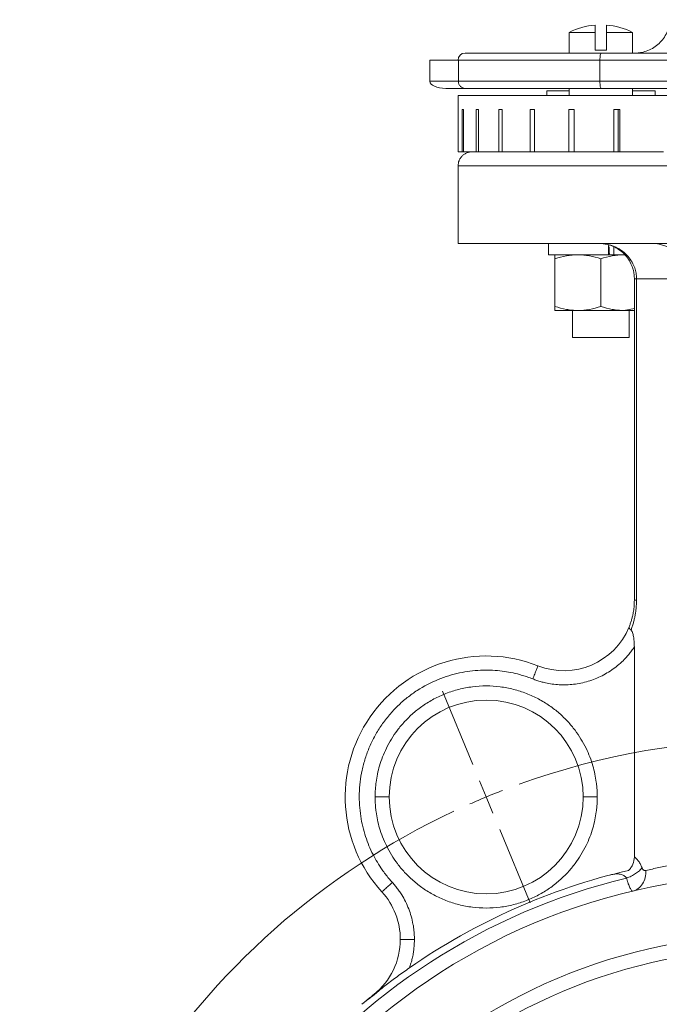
# Model space of a CAD drawing. Header units: millimetres. Extents: x 2 to 458, y -103 to 427.
# Tile 6 of 11: x 2 to 92, y 247 to 387. Entities that reach past the tile are written whole.
import ezdxf

# ---------------------------------------------------------------- set-up
doc = ezdxf.new("R2010")
doc.units = ezdxf.units.MM

# ---------------------------------------------------------------- blocks, each defined once
blk = doc.blocks.new('SW_CENTERMARKSYMBOL_0')
at = {"color": 0, "linetype": 'Continuous', "lineweight": 0}
for p, q in [((-1.91, 4.62), (-6.22, 15.01)), ((0, 0), (-0.96, 2.31)), ((0, 0), (0.96, -2.31)), ((1.91, -4.62), (6.22, -15.01))]:
    blk.add_line(p, q, dxfattribs=at)
for start, end in [(70.1736, 109.8264), (111.1632, 112.5), (112.5, 113.8368), (115.1736, 244.8264)]:
    blk.add_arc((41, -98.99), 107.15, start, end, dxfattribs=at)

msp = doc.modelspace()

# ---------------------------------------------------------------- linework, layer by layer
at = {"color": 7, "linetype": 'Continuous', "lineweight": 15}
for p, q in [((83.25, 384.84), (83.25, 385.88)), ((84.85, 385.88), (84.85, 384.84)), ((79.55, 384.84), (79.55, 381.91)), ((79.55, 384.84), (83.25, 384.84)), ((83.25, 382.34), (83.25, 384.84)), ((84.85, 384.84), (84.85, 382.34)), ((84.85, 384.84), (88.55, 384.84)), ((88.55, 381.91), (88.55, 384.84)), ((64.8, 381.91), (84.09, 381.91)), ((84.85, 382.34), (83.25, 382.34)), ((84.09, 381.91), (138.78, 381.91)), ((59.8, 380.91), (63.85, 380.91)), ((59.8, 380.91), (59.8, 377.91)), ((83.93, 380.91), (63.85, 380.91)), ((63.85, 380.91), (63.85, 377.91)), ((150.22, 380.91), (83.93, 380.91)), ((83.93, 380.91), (83.93, 377.91)), ((59.8, 377.91), (63.85, 377.91)), ((63.85, 377.91), (83.93, 377.91)), ((83.93, 377.91), (150.22, 377.91)), ((64.82, 376.91), (62.06, 376.91)), ((63.8, 375.91), (63.8, 373.91)), ((140.62, 375.91), (63.8, 375.91)), ((84.09, 376.91), (64.82, 376.91)), ((76.37, 376.56), (76.37, 375.91)), ((79.55, 376.56), (76.37, 376.56)), ((79.55, 376.91), (79.55, 375.91)), ((150.76, 376.91), (84.09, 376.91)), ((88.55, 375.91), (88.55, 376.91)), ((91.74, 376.56), (88.55, 376.56)), ((91.74, 375.91), (91.74, 376.56)), ((63.8, 373.91), (63.8, 367.91)), ((63.8, 373.91), (63.8, 373.91)), ((64.4, 373.91), (64.57, 373.91)), ((64.4, 367.91), (64.4, 373.91)), ((64.57, 373.91), (64.57, 367.91)), ((66.35, 373.91), (66.69, 373.91)), ((66.35, 367.91), (66.35, 373.91)), ((66.69, 373.91), (66.69, 367.91)), ((69.58, 373.91), (70.08, 373.91)), ((69.58, 367.91), (69.58, 373.91)), ((70.08, 373.91), (70.08, 367.91)), ((74.01, 373.91), (74.65, 373.91)), ((74.01, 367.91), (74.01, 373.91)), ((74.65, 373.91), (74.65, 367.91)), ((79.49, 373.91), (80.26, 373.91)), ((79.49, 367.91), (79.49, 373.91)), ((80.26, 373.91), (80.26, 367.91)), ((85.87, 373.91), (86.74, 373.91)), ((85.87, 367.91), (85.87, 373.91)), ((86.5, 373.91), (86.5, 367.91)), ((86.74, 373.91), (86.74, 367.91)), ((64.4, 367.91), (63.8, 367.91)), ((64.4, 367.91), (64.57, 367.91)), ((66.35, 367.91), (64.57, 367.91)), ((66.35, 367.91), (66.69, 367.91)), ((69.58, 367.91), (66.69, 367.91)), ((69.58, 367.91), (70.08, 367.91)), ((74.01, 367.91), (70.08, 367.91)), ((74.01, 367.91), (74.65, 367.91)), ((79.49, 367.91), (74.65, 367.91)), ((79.49, 367.91), (80.26, 367.91)), ((85.87, 367.91), (80.26, 367.91)), ((85.87, 367.91), (86.5, 367.91)), ((86.5, 367.91), (86.74, 367.91)), ((92.94, 367.91), (86.74, 367.91)), ((63.8, 365.91), (63.8, 354.91)), ((63.8, 354.91), (108.8, 354.91)), ((76.65, 354.91), (76.65, 353.31)), ((85.12, 354.64), (85.12, 353.31)), ((85.24, 354.41), (85.24, 353.81)), ((85.91, 353.31), (85.91, 354.4)), ((85.12, 353.31), (76.65, 353.31)), ((77.55, 345.99), (77.55, 352.73)), ((84.05, 345.99), (84.05, 352.73)), ((85.12, 353.31), (85.73, 353.31)), ((85.73, 353.31), (85.91, 353.31)), ((87.49, 353.31), (85.91, 353.31)), ((88.8, 349.91), (89.11, 349.91)), ((88.8, 304.31), (88.8, 349.91)), ((89.11, 349.91), (96, 349.91)), ((89.11, 349.91), (89.11, 304.31)), ((80.8, 345.41), (77.55, 345.41)), ((80.05, 345.41), (80.05, 341.56)), ((87.3, 345.41), (80.8, 345.41)), ((88.8, 345.68), (87.3, 345.41)), ((88.8, 345.41), (87.3, 345.41)), ((88.05, 341.56), (88.05, 345.41)), ((88.05, 341.56), (80.05, 341.56)), ((89.11, 304.31), (88.8, 304.31)), ((88.8, 297.68), (88.8, 267.92)), ((85.77, 265.45), (85.76, 265.43))]:
    msp.add_line(p, q, dxfattribs=at)
at = {"color": 8, "linetype": 'Continuous', "lineweight": 15}
msp.add_line((63.8, 365.91), (108.8, 365.91), dxfattribs=at)
at = {"color": 7, "linetype": 'Continuous', "lineweight": 15}
for radius in [88, 79.5, 77.5]:
    msp.add_circle((108.8, 177.41), radius, dxfattribs=at)
for centre, radius, start, end in [((84.05, 375.91), 10, 94.5886, 116.7437), ((84.05, 375.91), 10, 63.2563, 85.4114), ((64.8, 380.91), 1, 90, 180), ((91.3, 349.91), 5, 360, 90), ((78.8, 304.31), 10, 248.4805, 337.7769), ((67.8, 276.4), 20, 68.4805, 222.3225), ((67.8, 276.4), 13.75, 0, 180), ((67.8, 276.4), 13.75, 180, 0), ((108.8, 177.41), 91, 103.2428, 124.7611), ((108.8, 177.41), 90, 103.5621, 180), ((45.62, 256.2), 10, 360, 42.3225), ((45.62, 256.2), 10, 308.7262, 0)]:
    msp.add_arc(centre, radius, start, end, dxfattribs=at)
msp.add_ellipse((62.06, 377.91), major_axis=(-2.26, 0), ratio=0.443267, start_param=0, end_param=1.570796, dxfattribs=at)
for points, knots in [([(93.85, 386.65), (93.84, 386.33), (93.79, 386.01), (93.64, 385.4), (93.53, 385.1), (93.27, 384.53), (93.11, 384.25), (92.74, 383.74), (92.53, 383.5), (92.07, 383.06), (91.83, 382.87), (91.29, 382.53), (91.01, 382.38), (90.42, 382.15), (90.12, 382.06), (89.65, 381.97), (89.5, 381.95), (89.18, 381.91), (89.02, 381.91), (88.86, 381.91)], [0, 0, 0, 0, 0.125, 0.125, 0.25, 0.25, 0.375, 0.375, 0.5, 0.5, 0.625, 0.625, 0.75, 0.75, 0.875, 0.875, 0.9375, 0.9375, 1, 1, 1, 1]), ([(83.93, 380.91), (83.93, 381.05), (83.93, 381.18), (83.95, 381.43), (83.96, 381.54), (84.01, 381.81), (84.05, 381.91), (84.09, 381.91)], [0, 0, 0, 0, 0.25, 0.25, 0.5, 0.5, 1, 1, 1, 1]), ([(63.85, 377.91), (63.85, 377.76), (63.88, 377.62), (63.99, 377.37), (64.06, 377.26), (64.34, 377), (64.59, 376.91), (64.82, 376.91)], [0, 0, 0, 0, 0.25, 0.25, 0.5, 0.5, 1, 1, 1, 1]), ([(83.93, 377.91), (83.93, 377.77), (83.93, 377.63), (83.95, 377.38), (83.96, 377.27), (84.01, 377), (84.05, 376.91), (84.09, 376.91)], [0, 0, 0, 0, 0.25, 0.25, 0.5, 0.5, 1, 1, 1, 1]), ([(65.8, 367.91), (65.55, 367.88), (65.16, 367.84), (64.7, 367.59), (64.38, 367.33), (64.12, 367.01), (63.87, 366.55), (63.83, 366.16), (63.8, 365.91)], [0, 0, 0, 0, 0.239457, 0.3683625, 0.5000008, 0.6316398, 0.7605421, 1, 1, 1, 1]), ([(66.17, 367.91), (66.16, 367.91), (66, 367.91), (65.99, 367.91), (65.99, 367.91)], [0, 0, 0, 0, 0.075975, 1, 1, 1, 1]), ([(83.8, 354.91), (83.88, 354.91), (84.02, 354.9), (84.22, 354.89), (84.4, 354.88), (84.56, 354.86), (84.71, 354.83), (84.97, 354.79), (85.35, 354.7), (85.85, 354.53), (86.31, 354.32), (86.9, 353.99), (87.58, 353.47), (88.24, 352.7), (88.64, 352), (88.85, 351.45), (88.97, 351.07), (89.05, 350.69), (89.1, 350.3), (89.1, 350.04), (89.11, 349.91)], [0, 0, 0, 0, 0.027605, 0.052808, 0.07561, 0.09601, 0.114007, 0.129603, 0.197645, 0.258496, 0.324454, 0.386139, 0.511985, 0.638696, 0.758338, 0.807447, 0.856123, 0.90441, 0.952354, 1, 1, 1, 1]), ([(88.8, 349.91), (88.8, 349.98), (88.8, 350.12), (88.78, 350.34), (88.76, 350.55), (88.73, 350.77), (88.69, 350.98), (88.63, 351.2), (88.57, 351.41), (88.5, 351.62), (88.33, 352.05), (87.99, 352.7), (87.36, 353.47), (86.72, 353.99), (86.17, 354.32), (85.73, 354.53), (85.26, 354.7), (84.81, 354.81), (84.32, 354.89), (83.99, 354.9), (83.8, 354.91)], [0, 0, 0, 0, 0.02644, 0.052966, 0.079586, 0.106308, 0.133139, 0.160087, 0.18716, 0.214365, 0.24171, 0.361346, 0.488061, 0.613906, 0.675586, 0.741549, 0.802395, 0.870441, 0.924419, 1, 1, 1, 1]), ([(85.34, 353.31), (85.32, 353.31), (85.29, 353.36), (85.25, 353.55), (85.24, 353.68), (85.24, 353.81)], [0, 0, 0, 0, 0.5, 0.5, 1, 1, 1, 1]), ([(80.8, 353.31), (80.53, 353.31), (80.25, 353.29), (79.7, 353.24), (79.43, 353.2), (78.62, 353.05), (78.08, 352.9), (77.55, 352.73)], [0, 0, 0, 0, 0.25, 0.25, 0.5, 0.5, 1, 1, 1, 1]), ([(77.55, 352.73), (77.55, 352.9), (77.55, 353.05), (77.55, 353.25), (77.55, 353.31), (77.55, 353.31)], [0, 0, 0, 0, 0.5, 0.5, 1, 1, 1, 1]), ([(84.05, 352.73), (83.52, 352.9), (82.99, 353.05), (81.9, 353.25), (81.36, 353.31), (80.8, 353.31)], [0, 0, 0, 0, 0.5, 0.5, 1, 1, 1, 1]), ([(87.3, 353.31), (87.03, 353.31), (86.75, 353.29), (86.2, 353.24), (85.93, 353.2), (85.12, 353.05), (84.58, 352.9), (84.05, 352.73)], [0, 0, 0, 0, 0.25, 0.25, 0.5, 0.5, 1, 1, 1, 1]), ([(80.8, 345.41), (80.53, 345.41), (80.25, 345.42), (79.7, 345.47), (79.43, 345.51), (78.62, 345.67), (78.08, 345.81), (77.55, 345.99)], [0, 0, 0, 0, 0.25, 0.25, 0.5, 0.5, 1, 1, 1, 1]), ([(77.55, 345.99), (77.55, 345.81), (77.55, 345.66), (77.55, 345.46), (77.55, 345.41), (77.55, 345.41)], [0, 0, 0, 0, 0.5, 0.5, 1, 1, 1, 1]), ([(84.05, 345.99), (83.52, 345.81), (82.99, 345.66), (81.9, 345.46), (81.36, 345.41), (80.8, 345.41)], [0, 0, 0, 0, 0.5, 0.5, 1, 1, 1, 1]), ([(87.3, 345.41), (87.03, 345.41), (86.75, 345.42), (86.2, 345.47), (85.93, 345.51), (85.12, 345.67), (84.58, 345.81), (84.05, 345.99)], [0, 0, 0, 0, 0.25, 0.25, 0.5, 0.5, 1, 1, 1, 1]), ([(88.06, 300.53), (88.09, 300.6), (88.15, 300.75), (88.23, 300.98), (88.31, 301.21), (88.38, 301.44), (88.45, 301.68), (88.51, 301.91), (88.57, 302.15), (88.62, 302.43), (88.68, 302.76), (88.74, 303.15), (88.77, 303.53), (88.8, 303.92), (88.8, 304.18), (88.8, 304.31)], [0, 0, 0, 0, 0.071157, 0.140708, 0.208718, 0.275257, 0.3404, 0.404226, 0.466819, 0.528269, 0.625794, 0.721263, 0.81513, 0.907877, 1, 1, 1, 1]), ([(89.11, 304.31), (89.1, 304.24), (89.1, 304.09), (89.1, 303.88), (89.09, 303.66), (89.07, 303.44), (89.05, 303.11), (89, 302.68), (88.91, 302.14), (88.8, 301.61), (88.67, 301.08), (88.51, 300.56), (88.39, 300.23), (88.33, 300.06)], [0, 0, 0, 0, 0.047503, 0.095047, 0.142686, 0.190477, 0.238473, 0.35919, 0.481759, 0.606539, 0.734372, 0.865356, 1, 1, 1, 1]), ([(88.33, 300.06), (88.31, 300.08), (88.27, 300.11), (88.21, 300.16), (88.17, 300.22), (88.12, 300.27), (88.09, 300.32), (88.06, 300.38), (88.05, 300.44), (88.05, 300.49), (88.05, 300.52), (88.06, 300.53)], [0, 0, 0, 0, 0.090159, 0.185499, 0.285738, 0.390532, 0.499479, 0.609579, 0.749849, 0.905878, 1, 1, 1, 1]), ([(88.33, 300.06), (88.38, 300.01), (88.43, 299.94), (88.51, 299.78), (88.54, 299.69), (88.6, 299.5), (88.63, 299.4), (88.67, 299.2), (88.69, 299.09), (88.74, 298.78), (88.76, 298.56), (88.79, 298.12), (88.8, 297.9), (88.8, 297.68)], [0, 0, 0, 0, 0.125, 0.125, 0.25, 0.25, 0.375, 0.375, 0.5, 0.5, 0.75, 0.75, 1, 1, 1, 1]), ([(88.8, 297.68), (88.74, 297.58), (88.61, 297.4), (88.42, 297.13), (88.22, 296.87), (88.01, 296.61), (87.79, 296.35), (87.4, 295.93), (86.83, 295.37), (86.02, 294.71), (85.16, 294.11), (83.92, 293.42), (82.28, 292.76), (80.55, 292.4), (79.17, 292.3), (78.16, 292.31), (77.16, 292.41), (76.31, 292.56), (75.58, 292.74), (74.98, 292.93), (74.59, 293.07), (74.4, 293.15)], [0, 0, 0, 0, 0.020463, 0.040895, 0.061314, 0.081735, 0.102173, 0.122644, 0.18613, 0.249649, 0.314465, 0.379314, 0.509547, 0.638453, 0.701333, 0.764246, 0.824693, 0.885172, 0.923458, 0.961699, 1, 1, 1, 1]), ([(75.13, 295.01), (75.13, 295.01), (75.12, 294.97), (75.05, 294.79), (74.99, 294.64), (74.85, 294.28), (74.76, 294.06), (74.58, 293.6), (74.49, 293.37), (74.4, 293.15)], [0, 0, 0, 0, 0.25, 0.25, 0.5, 0.5, 0.75, 0.75, 1, 1, 1, 1]), ([(74.4, 293.15), (74.28, 293.19), (74.04, 293.28), (73.68, 293.41), (73.32, 293.53), (72.95, 293.65), (72.58, 293.75), (71.93, 293.93), (70.98, 294.13), (69.69, 294.32), (68.36, 294.41), (66.45, 294.4), (63.94, 294.07), (60.9, 293.13), (58.43, 291.85), (56.58, 290.51), (55.25, 289.35), (54.04, 288.06), (52.96, 286.64), (52.02, 285.12), (51.24, 283.53), (50.62, 281.88), (50.03, 279.67), (49.7, 276.91), (49.91, 273.73), (50.5, 271.27), (51.16, 269.48), (51.72, 268.26), (52.35, 267.13), (52.95, 266.21), (53.5, 265.45), (53.98, 264.85), (54.32, 264.47), (54.49, 264.28)], [0, 0, 0, 0, 0.007941, 0.015875, 0.023806, 0.031738, 0.039674, 0.047618, 0.073733, 0.099859, 0.128348, 0.156849, 0.218457, 0.284376, 0.353945, 0.389845, 0.426266, 0.463043, 0.500001, 0.53696, 0.573737, 0.610158, 0.646057, 0.715627, 0.781546, 0.843154, 0.871643, 0.900144, 0.926259, 0.952385, 0.968259, 0.984121, 1, 1, 1, 1]), ([(52.05, 276.4), (52.05, 276.52), (52.05, 276.75), (52.06, 277.1), (52.08, 277.45), (52.11, 277.8), (52.14, 278.14), (52.22, 278.77), (52.37, 279.66), (52.67, 280.86), (53.09, 282.08), (53.84, 283.82), (54.88, 285.52), (56.23, 287.13), (57.44, 288.31), (58.83, 289.39), (60.38, 290.34), (62.09, 291.12), (63.92, 291.71), (65.84, 292.07), (67.8, 292.19), (69.76, 292.07), (71.67, 291.71), (73.5, 291.12), (75.21, 290.34), (76.77, 289.39), (78.16, 288.31), (79.37, 287.13), (80.71, 285.52), (81.75, 283.82), (82.51, 282.08), (82.92, 280.86), (83.22, 279.66), (83.39, 278.65), (83.49, 277.8), (83.54, 277.1), (83.54, 276.63), (83.55, 276.4)], [0, 0, 0, 0, 0.007071, 0.014136, 0.021199, 0.028261, 0.035328, 0.042402, 0.066383, 0.090374, 0.117402, 0.14444, 0.204832, 0.237455, 0.271606, 0.307186, 0.344051, 0.382012, 0.42084, 0.460267, 0.500001, 0.539735, 0.579163, 0.61799, 0.655952, 0.692817, 0.728396, 0.762548, 0.795171, 0.855563, 0.88259, 0.909628, 0.933609, 0.9576, 0.971736, 0.98586, 1, 1, 1, 1]), ([(83.55, 276.4), (83.55, 276.28), (83.54, 276.05), (83.53, 275.7), (83.51, 275.35), (83.49, 275.01), (83.45, 274.66), (83.37, 274.03), (83.22, 273.14), (82.92, 271.94), (82.51, 270.72), (81.75, 268.99), (80.71, 267.29), (79.37, 265.67), (78.16, 264.5), (76.77, 263.41), (75.21, 262.46), (73.5, 261.68), (71.67, 261.09), (69.76, 260.73), (67.8, 260.61), (65.84, 260.73), (63.92, 261.09), (62.09, 261.68), (60.38, 262.46), (58.83, 263.41), (57.44, 264.5), (56.23, 265.67), (54.88, 267.29), (53.84, 268.99), (53.09, 270.72), (52.67, 271.94), (52.37, 273.14), (52.2, 274.15), (52.1, 275), (52.06, 275.7), (52.05, 276.17), (52.05, 276.4)], [0, 0, 0, 0, 0.007071, 0.014136, 0.021199, 0.028261, 0.035328, 0.042402, 0.066383, 0.090374, 0.117402, 0.14444, 0.204832, 0.237455, 0.271606, 0.307186, 0.344051, 0.382012, 0.42084, 0.460267, 0.500001, 0.539735, 0.579163, 0.61799, 0.655952, 0.692817, 0.728396, 0.762548, 0.795171, 0.855563, 0.88259, 0.909628, 0.933609, 0.9576, 0.971736, 0.98586, 1, 1, 1, 1]), ([(54.05, 276.4), (54.05, 276.4), (54, 276.4), (53.81, 276.4), (53.66, 276.4), (53.27, 276.4), (53.03, 276.4), (52.54, 276.4), (52.28, 276.4), (52.05, 276.4)], [0, 0, 0, 0, 0.25, 0.25, 0.5, 0.5, 0.75, 0.75, 1, 1, 1, 1]), ([(81.55, 276.4), (81.55, 276.4), (81.59, 276.4), (81.78, 276.4), (81.94, 276.4), (82.33, 276.4), (82.56, 276.4), (83.06, 276.4), (83.31, 276.4), (83.55, 276.4)], [0, 0, 0, 0, 0.25, 0.25, 0.5, 0.5, 0.75, 0.75, 1, 1, 1, 1]), ([(87.96, 265.99), (88.1, 266.11), (88.22, 266.24), (88.43, 266.53), (88.52, 266.69), (88.73, 267.19), (88.8, 267.55), (88.8, 267.92)], [0, 0, 0, 0, 0.25, 0.25, 0.5, 0.5, 1, 1, 1, 1]), ([(88.8, 267.92), (88.84, 267.89), (88.91, 267.83), (89.02, 267.74), (89.12, 267.64), (89.22, 267.53), (89.31, 267.41), (89.42, 267.26), (89.54, 267.08), (89.67, 266.86), (89.78, 266.62), (89.85, 266.44), (89.89, 266.36)], [0, 0, 0, 0, 0.084928, 0.168956, 0.252242, 0.334951, 0.41725, 0.499311, 0.625512, 0.750854, 0.875739, 1, 1, 1, 1]), ([(90.43, 265.97), (90.74, 266.04), (91.35, 266.19), (92.28, 266.39), (93.21, 266.58), (94.13, 266.77), (95.07, 266.94), (95.69, 267.05), (96, 267.1)], [0, 0, 0, 0, 0.166048, 0.332336, 0.49887, 0.665655, 0.832697, 1, 1, 1, 1]), ([(87.7, 264.9), (87.68, 264.92), (87.65, 264.97), (87.6, 265.03), (87.55, 265.09), (87.47, 265.16), (87.36, 265.24), (87.19, 265.33), (86.95, 265.42), (86.66, 265.47), (86.34, 265.49), (86.05, 265.47), (85.73, 265.43), (85.52, 265.38), (85.41, 265.35)], [0, 0, 0, 0, 0.029934, 0.060791, 0.092665, 0.125639, 0.186243, 0.251505, 0.36754, 0.500674, 0.617153, 0.74995, 0.864194, 1, 1, 1, 1]), ([(89.89, 266.36), (89.79, 266.22), (89.66, 266.08), (89.36, 265.8), (89.18, 265.66), (88.79, 265.4), (88.58, 265.28), (88.14, 265.07), (87.92, 264.97), (87.7, 264.9)], [0, 0, 0, 0, 0.25, 0.25, 0.5, 0.5, 0.75, 0.75, 1, 1, 1, 1]), ([(88.58, 263.05), (88.84, 263.11), (89.1, 263.23), (89.58, 263.58), (89.8, 263.81), (90.15, 264.36), (90.28, 264.67), (90.43, 265.32), (90.45, 265.66), (90.43, 265.97)], [0, 0, 0, 0, 0.25, 0.25, 0.5, 0.5, 0.75, 0.75, 1, 1, 1, 1]), ([(89.89, 266.36), (89.9, 266.33), (89.92, 266.28), (89.96, 266.21), (90, 266.15), (90.06, 266.08), (90.13, 266.02), (90.2, 265.98), (90.28, 265.96), (90.35, 265.96), (90.4, 265.97), (90.43, 265.97)], [0, 0, 0, 0, 0.082193, 0.165007, 0.249419, 0.372505, 0.499274, 0.622506, 0.749211, 0.873393, 1, 1, 1, 1]), ([(53.01, 262.93), (53.01, 262.93), (53.04, 262.96), (53.19, 263.1), (53.3, 263.2), (53.59, 263.46), (53.76, 263.62), (54.13, 263.95), (54.31, 264.12), (54.49, 264.28)], [0, 0, 0, 0, 0.25, 0.25, 0.5, 0.5, 0.75, 0.75, 1, 1, 1, 1]), ([(54.49, 264.28), (54.56, 264.2), (54.7, 264.05), (54.9, 263.81), (55.1, 263.56), (55.28, 263.31), (55.47, 263.06), (55.64, 262.8), (55.96, 262.31), (56.37, 261.56), (56.82, 260.54), (57.18, 259.48), (57.39, 258.57), (57.51, 257.84), (57.57, 257.3), (57.61, 256.75), (57.61, 256.39), (57.62, 256.2)], [0, 0, 0, 0, 0.035467, 0.070875, 0.10625, 0.141615, 0.176995, 0.212414, 0.247895, 0.37392, 0.500007, 0.626032, 0.752119, 0.814143, 0.876044, 0.937953, 1, 1, 1, 1]), ([(87.7, 264.9), (87.71, 264.84), (87.74, 264.73), (87.79, 264.56), (87.84, 264.4), (87.89, 264.25), (87.96, 264.03), (88.06, 263.77), (88.18, 263.5), (88.29, 263.29), (88.38, 263.16), (88.46, 263.09), (88.52, 263.05), (88.55, 263.05), (88.58, 263.05)], [0, 0, 0, 0, 0.04907, 0.098625, 0.148606, 0.198951, 0.249596, 0.371975, 0.499444, 0.619472, 0.749246, 0.820941, 0.904837, 1, 1, 1, 1]), ([(55.62, 256.2), (55.62, 256.2), (55.66, 256.2), (55.85, 256.2), (56.01, 256.2), (56.4, 256.2), (56.63, 256.2), (57.13, 256.2), (57.38, 256.2), (57.62, 256.2)], [0, 0, 0, 0, 0.25, 0.25, 0.5, 0.5, 0.75, 0.75, 1, 1, 1, 1]), ([(57.62, 256.2), (57.61, 256.09), (57.61, 255.86), (57.6, 255.53), (57.57, 255.19), (57.54, 254.86), (57.5, 254.52), (57.43, 254.07), (57.32, 253.5), (57.14, 252.83), (56.99, 252.39), (56.92, 252.17)], [0, 0, 0, 0, 0.082018, 0.163913, 0.24575, 0.327595, 0.409512, 0.491566, 0.661111, 0.830397, 1, 1, 1, 1]), ([(56.92, 252.17), (56.62, 251.96), (56.34, 251.76), (55.77, 251.36), (55.49, 251.16), (54.94, 250.76), (54.67, 250.56), (54.14, 250.16), (53.87, 249.96), (53.61, 249.76)], [0, 0, 0, 0, 0.25, 0.25, 0.5, 0.5, 0.75, 0.75, 1, 1, 1, 1]), ([(53.61, 249.76), (53.33, 249.55), (53.06, 249.32), (52.64, 248.96), (52.5, 248.84), (52.21, 248.59), (52.06, 248.47), (51.61, 248.11), (51.31, 247.89), (50.72, 247.44), (50.43, 247.22), (50.16, 247)], [0, 0, 0, 0, 0.25, 0.25, 0.375, 0.375, 0.5, 0.5, 0.75, 0.75, 1, 1, 1, 1]), ([(51.87, 248.4), (51.74, 248.29), (51.45, 248.06), (51.03, 247.72), (50.68, 247.43), (50.4, 247.19), (50.25, 247.07), (50.16, 247)], [0, 0, 0, 0, 0.233816, 0.499989, 0.749963, 0.841985, 1, 1, 1, 1])]:
    msp.add_open_spline(points, degree=3, knots=knots, dxfattribs=at)

# ---------------------------------------------------------------- block references
at = {"color": 7, "linetype": 'Continuous', "lineweight": 0}
msp.add_blockref('SW_CENTERMARKSYMBOL_0', (67.8, 276.4), dxfattribs=at)

doc.saveas('drawing.dxf')
